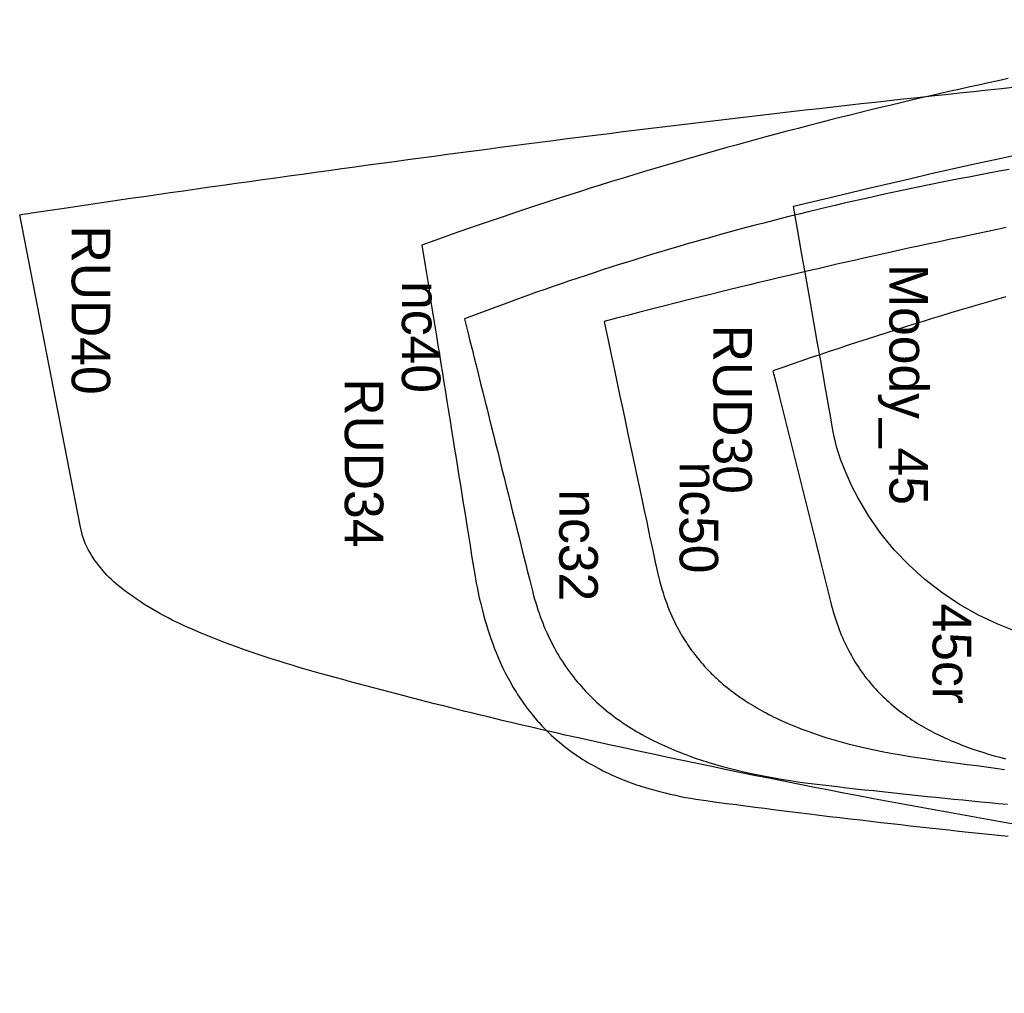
# Model space of a CAD drawing. Header units: millimetres. Extents: x -1828 to 75, y -169 to 532.
# Tile 1 of 2: x -1828 to -1190, y -169 to 462. Entities that reach past the tile are written whole.
import ezdxf

# ---------------------------------------------------------------- set-up
doc = ezdxf.new("R2010")
doc.units = ezdxf.units.MM
doc.header["$MEASUREMENT"] = 0
for name, color, linetype in [('45CR', 1, 'CONTINUOUS'), ('Moody_45', 102, 'CONTINUOUS'), ('NC32', 160, 'CONTINUOUS'), ('NC40', 190, 'CONTINUOUS'), ('NC50', 210, 'CONTINUOUS'), ('RUD30', 130, 'CONTINUOUS'), ('RUD34', 50, 'CONTINUOUS'), ('RUD40', 110, 'CONTINUOUS')]:
    doc.layers.add(name, color=color, linetype=linetype)
doc.styles.add('ARMIN', font='stylu.ttf')

msp = doc.modelspace()

# ---------------------------------------------------------------- linework, layer by layer
at = {"layer": '45CR'}
for points in [[(-1188.67, 282.79), (-1194.59, 281.1), (-1200.52, 279.39), (-1206.45, 277.66), (-1212.39, 275.92), (-1218.33, 274.15), (-1224.29, 272.37), (-1230.26, 270.57), (-1236.24, 268.75), (-1242.24, 266.9), (-1248.25, 265.04), (-1254.28, 263.16), (-1260.32, 261.25), (-1266.38, 259.32), (-1272.45, 257.38), (-1278.53, 255.41), (-1284.63, 253.42), (-1290.74, 251.41), (-1296.86, 249.39), (-1302.99, 247.34), (-1309.14, 245.27), (-1315.29, 243.18), (-1321.45, 241.07), (-1327.63, 238.94), (-1333.81, 236.79), (-1339.47, 234.8)], [(-1339.47, 234.8), (-1337.62, 227.4), (-1335.25, 217.87), (-1332.87, 208.34), (-1330.5, 198.82), (-1328.12, 189.29), (-1325.75, 179.77), (-1323.37, 170.24), (-1321, 160.71), (-1318.62, 151.19), (-1316.25, 141.66), (-1313.87, 132.13), (-1311.5, 122.61), (-1309.12, 113.08), (-1306.75, 103.56), (-1304.37, 94.03), (-1302, 84.5), (-1301.49, 82.55), (-1300.97, 80.59), (-1300.42, 78.65), (-1299.84, 76.71), (-1299.24, 74.78), (-1298.61, 72.86), (-1297.96, 70.95), (-1297.28, 69.04), (-1296.61, 67.26), (-1295.92, 65.49), (-1295.2, 63.72), (-1294.46, 61.97), (-1293.69, 60.23), (-1292.9, 58.5), (-1292.08, 56.78), (-1291.23, 55.07), (-1290.4, 53.46), (-1289.55, 51.86), (-1288.67, 50.27), (-1287.77, 48.69), (-1286.84, 47.13), (-1285.89, 45.58), (-1284.92, 44.05), (-1283.92, 42.53), (-1282.93, 41.07), (-1281.92, 39.64), (-1280.89, 38.21), (-1279.84, 36.8), (-1278.76, 35.41), (-1277.67, 34.04), (-1276.55, 32.68), (-1275.41, 31.34), (-1274.27, 30.03), (-1273.12, 28.75), (-1271.94, 27.48), (-1270.74, 26.23), (-1269.53, 25), (-1268.3, 23.78), (-1267.05, 22.58), (-1265.78, 21.41), (-1264.5, 20.25), (-1263.2, 19.11), (-1261.89, 17.99), (-1260.56, 16.88), (-1259.22, 15.8), (-1257.86, 14.73), (-1256.49, 13.68), (-1255.1, 12.65), (-1253.69, 11.63), (-1252.26, 10.63), (-1250.83, 9.64), (-1249.38, 8.67), (-1247.91, 7.72), (-1246.44, 6.79), (-1244.96, 5.88), (-1243.46, 4.98), (-1241.93, 4.09), (-1240.39, 3.21), (-1238.83, 2.35), (-1237.27, 1.51), (-1235.7, 0.68), (-1234.12, -0.13), (-1232.53, -0.92), (-1230.94, -1.7), (-1229.3, -2.47), (-1227.65, -3.23), (-1225.99, -3.98), (-1224.33, -4.71), (-1222.66, -5.42), (-1220.98, -6.12), (-1219.3, -6.8), (-1217.61, -7.47), (-1214.13, -8.79), (-1210.62, -10.05), (-1207.09, -11.26), (-1203.55, -12.41), (-1199.89, -13.54), (-1196.22, -14.61), (-1192.53, -15.64), (-1188.82, -16.61)]]:
    msp.add_lwpolyline(points, dxfattribs=at)
at = {"layer": 'Moody_45', "ltscale": 10, "flags": 128}
msp.add_lwpolyline([(-1180.73, 65.54), (-1193.72, 70.6), (-1206.34, 76.51), (-1218.49, 83.35), (-1230.08, 91.09), (-1241.07, 99.67), (-1251.4, 109.01), (-1260.83, 118.89), (-1269.51, 129.46), (-1277.37, 140.67), (-1284.35, 152.34), (-1288.36, 160.13), (-1292.12, 168.49), (-1295.44, 176.94), (-1298.1, 185.03), (-1299.9, 192.32), (-1300.07, 193.26), (-1300.24, 194.26), (-1300.42, 195.26), (-1300.62, 196.37), (-1301.54, 201.62), (-1302.49, 206.98), (-1303.43, 212.31), (-1304.39, 217.75), (-1305.38, 223.39), (-1306.33, 228.78), (-1308.53, 241.25), (-1310.76, 253.89), (-1312.98, 266.45), (-1315.61, 281.41), (-1318.21, 296.16), (-1320.93, 311.59), (-1323.59, 326.64), (-1326.21, 341.52), (-1301.47, 347.45), (-1276.52, 353.39), (-1251.09, 359.36), (-1236.93, 362.63), (-1222.5, 365.91), (-1207.72, 369.22), (-1192.52, 372.54), (-1176.81, 375.89)], dxfattribs=at)
at = {"layer": 'NC32'}
for points in [[(-1186.33, 365.35), (-1192.98, 364.13), (-1199.58, 362.91), (-1206.14, 361.67), (-1212.65, 360.43), (-1219.11, 359.17), (-1225.52, 357.91), (-1231.89, 356.64), (-1238.22, 355.36), (-1244.5, 354.06), (-1250.75, 352.76), (-1256.94, 351.45), (-1263.1, 350.13), (-1269.22, 348.8), (-1275.29, 347.46), (-1281.33, 346.12), (-1287.32, 344.76), (-1293.28, 343.39), (-1299.21, 342.01), (-1305.1, 340.63), (-1310.95, 339.23), (-1316.78, 337.82), (-1322.57, 336.4), (-1328.33, 334.97), (-1334.07, 333.53), (-1339.78, 332.07), (-1345.46, 330.61), (-1351.12, 329.13), (-1356.75, 327.64), (-1362.37, 326.13), (-1367.96, 324.62), (-1373.53, 323.09), (-1379.08, 321.55), (-1384.62, 319.99), (-1390.14, 318.43), (-1395.64, 316.84), (-1401.13, 315.25), (-1406.6, 313.64), (-1412.06, 312.01), (-1417.5, 310.37), (-1422.93, 308.71), (-1428.35, 307.04), (-1433.76, 305.36), (-1439.16, 303.66), (-1444.54, 301.94), (-1449.92, 300.2), (-1455.29, 298.45), (-1460.65, 296.69), (-1466.01, 294.9), (-1471.35, 293.1), (-1476.69, 291.29), (-1482.02, 289.46), (-1487.34, 287.61), (-1492.65, 285.74), (-1497.95, 283.86), (-1503.24, 281.97), (-1508.52, 280.06), (-1513.8, 278.13), (-1519.06, 276.19), (-1524.31, 274.24), (-1539.4, 268.56)], [(-1539.4, 268.56), (-1537.24, 259.86), (-1535.85, 254.32), (-1534.47, 248.78), (-1533.09, 243.23), (-1531.71, 237.69), (-1530.32, 232.15), (-1528.94, 226.6), (-1527.56, 221.06), (-1526.18, 215.52), (-1524.8, 209.97), (-1523.41, 204.43), (-1522.03, 198.89), (-1520.65, 193.34), (-1519.27, 187.8), (-1517.89, 182.25), (-1516.5, 176.71), (-1515.12, 171.17), (-1513.74, 165.62), (-1512.36, 160.08), (-1510.97, 154.54), (-1509.59, 148.99), (-1508.21, 143.45), (-1506.83, 137.91), (-1505.45, 132.36), (-1504.07, 126.82), (-1502.68, 121.27), (-1501.3, 115.73), (-1499.91, 110.19), (-1498.53, 104.64), (-1497.16, 99.1), (-1495.18, 91.28), (-1494.58, 89.01), (-1493.94, 86.75), (-1493.27, 84.49), (-1492.57, 82.25), (-1491.84, 80.01), (-1491.08, 77.79), (-1490.29, 75.57), (-1489.52, 73.5), (-1488.71, 71.44), (-1487.88, 69.39), (-1487.02, 67.35), (-1486.13, 65.32), (-1485.22, 63.3), (-1484.27, 61.31), (-1483.29, 59.32), (-1482.33, 57.44), (-1481.34, 55.58), (-1480.32, 53.73), (-1479.28, 51.9), (-1478.21, 50.08), (-1477.11, 48.28), (-1475.98, 46.49), (-1474.83, 44.73), (-1473.68, 43.04), (-1472.51, 41.36), (-1471.32, 39.71), (-1470.1, 38.07), (-1468.85, 36.45), (-1467.58, 34.85), (-1466.29, 33.27), (-1464.97, 31.71), (-1463.65, 30.2), (-1462.31, 28.71), (-1460.95, 27.23), (-1459.57, 25.78), (-1458.16, 24.35), (-1456.73, 22.94), (-1455.28, 21.55), (-1453.82, 20.18), (-1452.33, 18.84), (-1450.83, 17.52), (-1449.31, 16.22), (-1447.77, 14.94), (-1446.21, 13.68), (-1444.64, 12.44), (-1443.05, 11.23), (-1441.44, 10.03), (-1439.81, 8.85), (-1438.15, 7.69), (-1436.49, 6.55), (-1434.8, 5.43), (-1433.11, 4.33), (-1431.4, 3.25), (-1429.68, 2.2), (-1427.94, 1.16), (-1426.17, 0.13), (-1424.38, -0.88), (-1422.57, -1.88), (-1420.76, -2.85), (-1418.94, -3.8), (-1417.11, -4.73), (-1415.26, -5.64), (-1413.41, -6.53), (-1411.51, -7.43), (-1409.59, -8.3), (-1407.67, -9.16), (-1405.74, -9.99), (-1403.8, -10.81), (-1401.85, -11.61), (-1399.9, -12.39), (-1397.94, -13.16), (-1395.91, -13.92), (-1393.89, -14.67), (-1389.81, -16.12), (-1385.72, -17.49), (-1381.6, -18.8), (-1377.35, -20.08), (-1373.07, -21.3), (-1368.79, -22.46), (-1364.48, -23.56), (-1360.05, -24.63), (-1355.59, -25.65), (-1351.13, -26.61), (-1346.66, -27.52), (-1342.06, -28.4), (-1337.44, -29.23), (-1332.82, -30.01), (-1328.2, -30.74), (-1323.44, -31.45), (-1318.69, -32.12), (-1309.15, -33.32), (-1303.37, -33.99), (-1297.58, -34.66), (-1291.79, -35.32), (-1286, -35.97), (-1280.21, -36.62), (-1274.41, -37.26), (-1268.62, -37.89), (-1262.83, -38.51), (-1257.03, -39.13), (-1251.24, -39.74), (-1245.44, -40.35), (-1239.64, -40.95), (-1233.85, -41.54), (-1228.05, -42.13), (-1222.25, -42.71), (-1216.45, -43.28), (-1210.65, -43.85), (-1204.85, -44.41), (-1199.05, -44.96), (-1193.25, -45.51), (-1187.44, -46.06)]]:
    msp.add_lwpolyline(points, dxfattribs=at)
at = {"layer": 'NC40'}
msp.add_lwpolyline([(-1187.07, 424.2), (-1193.47, 422.83), (-1199.86, 421.45), (-1206.26, 420.06), (-1212.66, 418.65), (-1219.06, 417.23), (-1225.46, 415.79), (-1231.86, 414.34), (-1238.25, 412.88), (-1244.4, 411.46), (-1250.54, 410.02), (-1256.68, 408.57), (-1262.82, 407.11), (-1269.48, 405.51), (-1276.13, 403.9), (-1282.79, 402.27), (-1289.44, 400.62), (-1296.09, 398.96), (-1302.75, 397.28), (-1309.4, 395.58), (-1316.06, 393.86), (-1323.26, 391.99), (-1330.47, 390.09), (-1337.68, 388.17), (-1344.89, 386.23), (-1351.03, 384.57), (-1357.18, 382.89), (-1363.32, 381.19), (-1369.46, 379.48), (-1376.11, 377.61), (-1382.77, 375.72), (-1389.42, 373.81), (-1396.08, 371.88), (-1402.73, 369.94), (-1409.39, 367.98), (-1416.04, 366), (-1422.69, 364.01), (-1429.61, 361.91), (-1436.53, 359.8), (-1444.03, 357.48), (-1451.53, 355.15), (-1457.92, 353.14), (-1464.3, 351.11), (-1471.22, 348.9), (-1478.14, 346.67), (-1484.79, 344.51), (-1491.99, 342.15), (-1499.18, 339.77), (-1506.98, 337.17), (-1513.62, 334.93), (-1520.82, 332.49), (-1529.81, 329.41), (-1537.47, 326.77), (-1546.75, 323.54), (-1550.81, 322.12), (-1558.6, 319.37), (-1567.05, 316.36), (-1566, 309.78), (-1564.94, 303.2), (-1563.88, 296.61), (-1562.83, 290.03), (-1561.77, 283.45), (-1560.72, 276.87), (-1559.66, 270.28), (-1558.6, 263.7), (-1557.63, 257.62), (-1556.66, 251.55), (-1555.68, 245.47), (-1554.71, 239.39), (-1553.73, 233.31), (-1552.76, 227.24), (-1551.78, 221.16), (-1550.81, 215.09), (-1549.79, 208.77), (-1548.78, 202.45), (-1547.77, 196.13), (-1546.75, 189.81), (-1545.82, 183.98), (-1544.88, 178.15), (-1543.95, 172.31), (-1543.01, 166.48), (-1542.08, 160.64), (-1541.14, 154.8), (-1540.2, 148.97), (-1539.27, 143.13), (-1538.37, 137.53), (-1537.47, 131.94), (-1536.64, 126.79), (-1535.81, 121.61), (-1534.8, 115.22), (-1533.79, 108.89), (-1532.77, 102.81), (-1531.76, 97.16), (-1531.27, 94.65), (-1530.79, 92.26), (-1529.81, 87.78), (-1528.92, 83.92), (-1528.02, 80.29), (-1527.08, 76.73), (-1526.15, 73.38), (-1525.21, 70.2), (-1524.27, 67.19), (-1523.41, 64.53), (-1522.55, 61.98), (-1521.68, 59.53), (-1520.82, 57.18), (-1519.88, 54.72), (-1518.95, 52.37), (-1518.01, 50.1), (-1517.08, 47.91), (-1516.21, 45.96), (-1515.35, 44.06), (-1514.49, 42.23), (-1513.62, 40.45), (-1512.79, 38.78), (-1511.96, 37.16), (-1511.13, 35.59), (-1510.3, 34.05), (-1509.47, 32.56), (-1508.64, 31.1), (-1507.81, 29.68), (-1506.98, 28.29), (-1506, 26.7), (-1505.03, 25.15), (-1504.06, 23.65), (-1503.08, 22.18), (-1502.11, 20.76), (-1501.13, 19.37), (-1500.16, 18.01), (-1499.18, 16.69), (-1498.28, 15.49), (-1497.38, 14.32), (-1496.48, 13.18), (-1495.58, 12.06), (-1494.68, 10.97), (-1493.78, 9.9), (-1492.88, 8.85), (-1491.99, 7.82), (-1491.09, 6.81), (-1490.19, 5.82), (-1489.29, 4.86), (-1488.39, 3.91), (-1487.49, 2.98), (-1486.59, 2.06), (-1485.69, 1.17), (-1484.79, 0.29), (-1483.13, -1.29), (-1481.47, -2.82), (-1479.81, -4.29), (-1478.14, -5.72), (-1476.41, -7.16), (-1474.68, -8.55), (-1472.95, -9.89), (-1471.22, -11.19), (-1469.49, -12.45), (-1467.76, -13.66), (-1466.03, -14.84), (-1464.3, -15.98), (-1462.71, -17), (-1461.11, -18), (-1459.51, -18.96), (-1457.92, -19.9), (-1456.32, -20.81), (-1454.72, -21.69), (-1453.13, -22.55), (-1451.53, -23.39), (-1449.65, -24.34), (-1447.78, -25.26), (-1445.91, -26.15), (-1444.03, -27.02), (-1442.16, -27.85), (-1440.28, -28.66), (-1438.41, -29.44), (-1436.53, -30.19), (-1434.8, -30.87), (-1433.07, -31.53), (-1431.34, -32.16), (-1429.61, -32.78), (-1427.88, -33.38), (-1426.15, -33.96), (-1424.42, -34.52), (-1422.69, -35.07), (-1419.37, -36.07), (-1416.04, -37.02), (-1412.71, -37.91), (-1409.39, -38.75), (-1406.06, -39.54), (-1402.73, -40.27), (-1399.4, -40.95), (-1396.08, -41.59), (-1392.75, -42.18), (-1389.42, -42.73), (-1382.77, -43.74), (-1376.11, -44.65), (-1369.46, -45.52), (-1363.32, -46.32), (-1357.18, -47.12), (-1351.03, -47.91), (-1344.89, -48.7), (-1337.68, -49.61), (-1330.47, -50.52), (-1323.26, -51.41), (-1316.06, -52.29), (-1309.4, -53.1), (-1302.75, -53.91), (-1296.09, -54.7), (-1289.44, -55.49), (-1282.79, -56.27), (-1276.13, -57.05), (-1269.48, -57.81), (-1262.82, -58.57), (-1256.68, -59.27), (-1250.54, -59.96), (-1244.4, -60.64), (-1238.25, -61.32), (-1231.86, -62.02), (-1225.46, -62.72), (-1219.06, -63.41), (-1212.66, -64.09), (-1206.26, -64.76), (-1199.86, -65.44), (-1193.47, -66.1), (-1187.07, -66.76)], dxfattribs=at)
at = {"layer": 'NC50'}
msp.add_lwpolyline([(-1188.36, 327.63), (-1194.22, 326.43), (-1200.32, 325.18), (-1206.42, 323.91), (-1212.52, 322.64), (-1218.62, 321.35), (-1225.23, 319.95), (-1231.84, 318.54), (-1238.45, 317.12), (-1245.06, 315.69), (-1250.69, 314.47), (-1256.32, 313.23), (-1261.95, 311.99), (-1267.58, 310.74), (-1273.68, 309.38), (-1279.78, 308.01), (-1285.88, 306.64), (-1291.98, 305.25), (-1298.08, 303.86), (-1304.18, 302.45), (-1310.28, 301.04), (-1316.38, 299.62), (-1322.73, 298.14), (-1329.07, 296.65), (-1335.95, 295.02), (-1342.82, 293.38), (-1348.68, 291.98), (-1354.53, 290.57), (-1360.88, 289.03), (-1367.22, 287.49), (-1373.31, 286), (-1379.91, 284.38), (-1386.51, 282.74), (-1393.66, 280.97), (-1402.92, 278.65), (-1409.52, 276.98), (-1418.16, 274.79), (-1426.7, 272.61), (-1433.85, 270.77), (-1440.99, 268.93), (-1448.96, 266.86), (-1448.06, 262.64), (-1446.12, 253.52), (-1444.19, 244.4), (-1442.25, 235.28), (-1440.46, 226.87), (-1438.67, 218.45), (-1436.88, 210.04), (-1435.09, 201.62), (-1433.23, 192.87), (-1431.37, 184.12), (-1429.65, 176.04), (-1427.94, 167.96), (-1426.22, 159.88), (-1424.5, 151.8), (-1422.92, 144.34), (-1421.33, 136.88), (-1419.4, 127.78), (-1417.61, 119.39), (-1415.83, 110.93), (-1415, 107.07), (-1414.18, 103.37), (-1413.75, 101.56), (-1413.32, 99.83), (-1412.89, 98.18), (-1412.46, 96.6), (-1412.03, 95.08), (-1411.6, 93.62), (-1411.17, 92.22), (-1410.74, 90.86), (-1409.95, 88.45), (-1409.16, 86.17), (-1408.36, 84), (-1407.57, 81.94), (-1406.71, 79.81), (-1405.85, 77.77), (-1405, 75.83), (-1404.14, 73.96), (-1403.35, 72.31), (-1402.55, 70.71), (-1401.76, 69.16), (-1400.97, 67.66), (-1400.21, 66.27), (-1399.44, 64.91), (-1398.68, 63.59), (-1397.92, 62.31), (-1397.16, 61.07), (-1396.39, 59.85), (-1395.63, 58.67), (-1394.87, 57.52), (-1393.98, 56.2), (-1393.08, 54.91), (-1392.19, 53.66), (-1391.29, 52.44), (-1390.4, 51.26), (-1389.5, 50.1), (-1388.61, 48.97), (-1387.72, 47.87), (-1386.89, 46.88), (-1386.06, 45.9), (-1385.24, 44.95), (-1383.59, 43.1), (-1382.76, 42.2), (-1381.94, 41.32), (-1381.11, 40.46), (-1380.28, 39.61), (-1379.46, 38.78), (-1378.63, 37.96), (-1377.81, 37.16), (-1376.98, 36.37), (-1376.16, 35.6), (-1374.51, 34.09), (-1372.98, 32.74), (-1371.46, 31.43), (-1369.93, 30.17), (-1368.41, 28.93), (-1366.82, 27.69), (-1365.23, 26.48), (-1363.65, 25.3), (-1362.06, 24.16), (-1360.47, 23.05), (-1358.88, 21.97), (-1357.29, 20.92), (-1355.71, 19.89), (-1354.24, 18.97), (-1352.78, 18.07), (-1351.31, 17.19), (-1349.84, 16.33), (-1348.38, 15.49), (-1346.91, 14.67), (-1345.45, 13.87), (-1343.98, 13.08), (-1342.26, 12.19), (-1340.54, 11.31), (-1338.82, 10.45), (-1337.1, 9.62), (-1335.38, 8.81), (-1333.66, 8.02), (-1331.94, 7.24), (-1330.22, 6.49), (-1327.05, 5.14), (-1323.87, 3.85), (-1320.69, 2.61), (-1317.52, 1.43), (-1314.47, 0.33), (-1311.41, -0.72), (-1308.36, -1.73), (-1305.31, -2.7), (-1302.25, -3.63), (-1299.2, -4.53), (-1296.15, -5.39), (-1293.09, -6.23), (-1290.04, -7.03), (-1286.99, -7.8), (-1280.88, -9.26), (-1274.77, -10.61), (-1268.67, -11.85), (-1263.03, -12.92), (-1257.39, -13.92), (-1251.76, -14.85), (-1246.12, -15.72), (-1239.5, -16.7), (-1232.89, -17.62), (-1226.27, -18.52), (-1219.66, -19.41), (-1213.55, -20.23), (-1207.44, -21.06), (-1201.34, -21.89), (-1195.23, -22.71), (-1189.36, -23.5)], dxfattribs=at)
at = {"layer": 'RUD40'}
msp.add_lwpolyline([(-1788.33, 133.59), (-1827.68, 335.99, -0.001716), (-1820.01, 337.17), (-1798.93, 340.33), (-1755.76, 346.64, -0.003677), (-1481.99, 384.17, -0.010803), (-900.06, 445.31, -0.007831), (-721.29, 457.33, -0.016319), (-414.9, 461.58, -0.010528), (-176.1, 452.25, -0.00568), (22.72, 438.25), (-8.74, -168.59, -0.007292), (-582.19, -132.8, -0.010538), (-861.73, -105.75, -0.025819), (-1474.15, -1.2, -0.011717), (-1632.99, 38.76, -0.027517), (-1704.77, 62.63), (-1710.14, 64.85), (-1715.4, 67.13), (-1720.55, 69.45, -0.061602), (-1761.95, 94.15, -0.102316), (-1783.25, 119, -0.073772)], format="xyb", close=True, dxfattribs=at)

# ---------------------------------------------------------------- texts
at = {"layer": '45CR', "style": 'ARMIN'}
msp.add_text('45cr', height=25, rotation=270, dxfattribs=at).set_placement((-1236, 84))
at = {"layer": 'Moody_45', "style": 'ARMIN'}
msp.add_text('Moody_45', height=25, rotation=270, dxfattribs=at).set_placement((-1264, 304))
at = {"layer": 'NC32', "style": 'ARMIN'}
msp.add_text('nc32', height=25, rotation=270, dxfattribs=at).set_placement((-1478, 158))
at = {"layer": 'NC40', "style": 'ARMIN'}
msp.add_text('nc40', height=25, rotation=270, dxfattribs=at).set_placement((-1580, 293))
at = {"layer": 'NC50', "style": 'ARMIN'}
msp.add_text('nc50', height=25, rotation=270, dxfattribs=at).set_placement((-1400, 176))
at = {"layer": 'RUD30', "style": 'ARMIN'}
msp.add_text('RUD30', height=25, rotation=270, dxfattribs=at).set_placement((-1378.16, 264.7))
at = {"layer": 'RUD34', "style": 'ARMIN'}
msp.add_text('RUD34', height=25, rotation=270, dxfattribs=at).set_placement((-1617, 230))
at = {"layer": 'RUD40', "style": 'ARMIN'}
msp.add_text('RUD40', height=25, rotation=270, dxfattribs=at).set_placement((-1794, 329))

doc.saveas('drawing.dxf')
